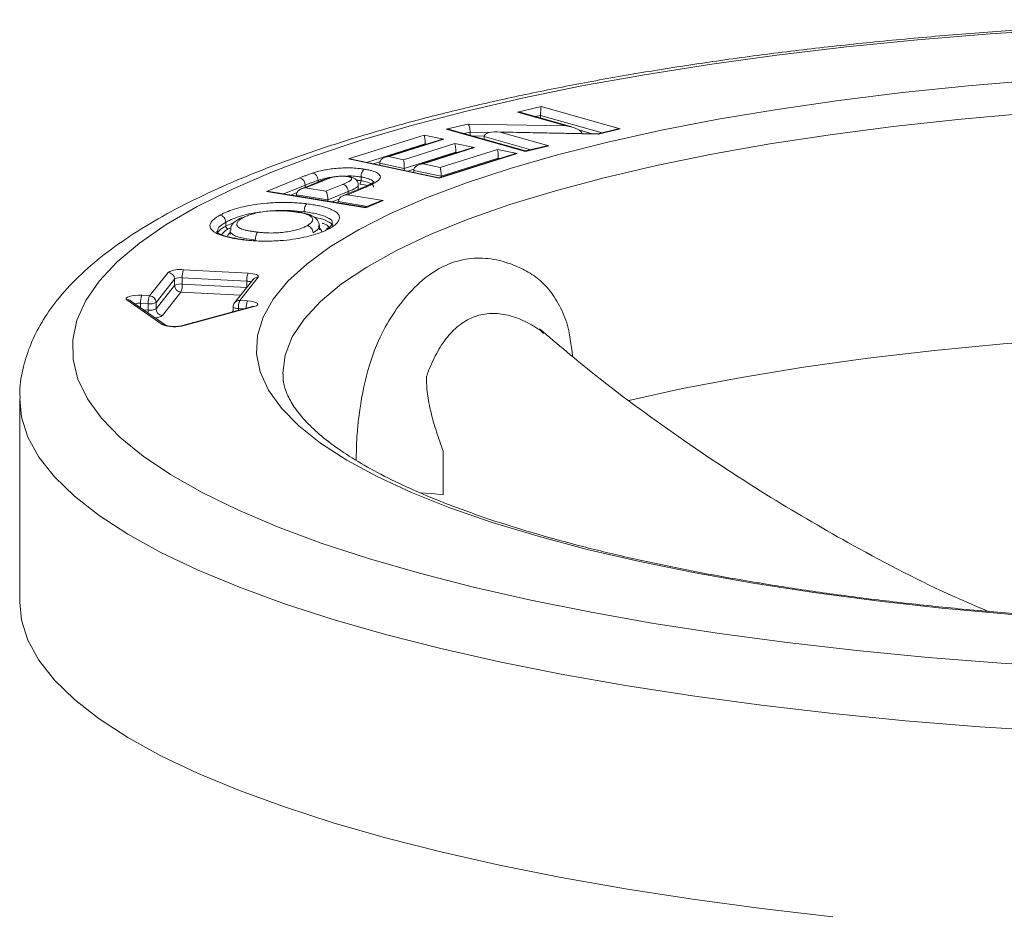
# Model space of a CAD drawing. Header units: millimetres. Extents: x 145 to 345, y -96 to 519.
# Tile 10 of 12: x 145 to 220, y 451 to 519. Entities that reach past the tile are written whole.
import ezdxf

# ---------------------------------------------------------------- set-up
doc = ezdxf.new("R2010")
doc.units = ezdxf.units.MM

msp = doc.modelspace()

# ---------------------------------------------------------------- linework, layer by layer
at = {"color": 7, "linetype": 'Continuous', "lineweight": 15}
for p, q in [((182.664, 512.006), (184.441, 512.429)), ((184.441, 512.429), (190.461, 510.733)), ((186.347, 510.968), (182.664, 512.006)), ((186.796, 510.879), (182.924, 511.969)), ((184.412, 511.55), (184.412, 511.763)), ((177.23, 510.714), (178.874, 511.105)), ((183.25, 509.018), (177.23, 510.714)), ((178.874, 511.105), (186.347, 510.968)), ((190.22, 510.707), (188.765, 510.361)), ((190.461, 510.733), (188.82, 510.342)), ((169.811, 508.445), (175.56, 510.261)), ((177.056, 509.944), (172.876, 508.624)), ((175.56, 510.261), (177.056, 509.944)), ((183.261, 509.052), (177.49, 510.677)), ((179.053, 510.237), (179.053, 510.489)), ((180.125, 509.935), (180.125, 510.149)), ((188.773, 510.36), (181.028, 510.503)), ((181.344, 510.48), (185.03, 509.441)), ((188.82, 510.342), (181.344, 510.48)), ((176.782, 509.899), (172.603, 508.579)), ((173.976, 508.391), (177.89, 509.627)), ((179.108, 509.266), (175.194, 508.03)), ((179.382, 509.311), (175.468, 508.075)), ((175.63, 509.535), (175.63, 509.596)), ((177.89, 509.627), (179.382, 509.311)), ((185.03, 509.441), (183.25, 509.018)), ((184.788, 509.415), (183.26, 509.052)), ((176.702, 506.984), (169.811, 508.445)), ((172.876, 508.624), (173.976, 508.391)), ((177.96, 508.962), (174.046, 507.726)), ((182.343, 508.807), (176.677, 507.017)), ((182.617, 508.852), (176.702, 506.984)), ((176.777, 507.797), (181.122, 509.169)), ((181.192, 508.504), (176.847, 507.132)), ((177.96, 508.903), (177.96, 508.962)), ((181.122, 509.169), (182.617, 508.852)), ((181.192, 508.443), (181.192, 508.504)), ((176.68, 507.017), (170.041, 508.425)), ((174.046, 507.726), (172.173, 508.123)), ((172.173, 507.973), (172.173, 508.123)), ((174.046, 507.575), (174.046, 507.726)), ((175.468, 508.075), (176.777, 507.797)), ((163.571, 505.975), (166.091, 507.005)), ((170.755, 506.788), (170.755, 507.077)), ((176.847, 507.132), (174.764, 507.574)), ((174.764, 507.423), (174.764, 507.574)), ((176.847, 507.071), (176.847, 507.132)), ((167.6, 506.743), (166.221, 506.179)), ((167.789, 506.763), (166.53, 506.248)), ((166.53, 506.248), (168.081, 505.994)), ((167.483, 506.695), (167.483, 506.813)), ((168.081, 505.994), (169.355, 506.515)), ((170.791, 506.223), (169.407, 505.658)), ((170.981, 506.244), (169.716, 505.727)), ((170.546, 506.176), (170.546, 506.466)), ((171.116, 504.739), (163.571, 505.975)), ((171.069, 504.77), (163.779, 505.964)), ((168.236, 505.333), (165.84, 505.725)), ((165.84, 505.627), (165.84, 505.725)), ((169.779, 505.964), (168.236, 505.333)), ((169.716, 505.727), (172.44, 505.28)), ((168.236, 505.234), (168.236, 505.333)), ((169.026, 505.105), (169.026, 505.204)), ((172.131, 505.211), (171.058, 504.772)), ((172.44, 505.28), (171.116, 504.739)), ((160.468, 503.341), (160.468, 503.631)), ((161.482, 503.904), (161.401, 503.845)), ((167.583, 503.066), (167.583, 503.356)), ((160.807, 503.002), (160.807, 502.712)), ((154.672, 498.045), (156.083, 499.82)), ((157.264, 500.021), (162.161, 499.76)), ((162.939, 499.455), (161.528, 497.68)), ((156.573, 499.311), (155.162, 497.536)), ((155.162, 497.053), (156.573, 498.828)), ((156.573, 498.828), (156.573, 499.311)), ((162.061, 499.151), (157.163, 499.412)), ((157.163, 498.929), (157.163, 499.412)), ((162.548, 499.283), (161.137, 497.508)), ((154.086, 498.077), (154.672, 498.045)), ((157.062, 498.319), (155.651, 496.544)), ((155.64, 495.857), (152.947, 497.733)), ((155.925, 495.784), (153.233, 497.66)), ((154.571, 497.436), (153.986, 497.467)), ((154.571, 496.953), (154.571, 497.436)), ((155.162, 497.053), (155.162, 497.536)), ((162.505, 497.217), (157.17, 495.768)), ((162.636, 497.217), (157.301, 495.769)), ((161.528, 497.68), (162.114, 497.649)), ((161.028, 497.197), (161.028, 496.816)), ((144.795, 490.188), (144.795, 474.733))]:
    msp.add_line(p, q, dxfattribs=at)
at = {"color": 8, "linetype": 'Continuous', "lineweight": 15}
for p, q in [((184.412, 511.763), (184.001, 511.666)), ((189.104, 510.441), (184.412, 511.763)), ((179.053, 510.489), (178.569, 510.374)), ((180.546, 510.461), (179.053, 510.489)), ((179.198, 510.196), (180.128, 510.179)), ((183.672, 509.149), (180.125, 510.149)), ((187.322, 510.654), (188.334, 510.368)), ((175.63, 509.596), (171.166, 508.186)), ((175.746, 509.572), (175.63, 509.596)), ((178.071, 508.938), (177.96, 508.962)), ((181.307, 508.479), (181.192, 508.504)), ((171.714, 508.07), (172.187, 508.219)), ((174.31, 507.519), (174.777, 507.667)), ((166.512, 506.452), (164.878, 505.784)), ((166.512, 506.298), (166.512, 506.452)), ((165.384, 505.701), (165.89, 505.908)), ((169.779, 505.81), (169.779, 505.964)), ((168.57, 505.18), (169.076, 505.386)), ((171.23, 504.843), (169.026, 505.204)), ((160.853, 503.21), (160.65, 503.126)), ((157.163, 498.929), (162.059, 498.668)), ((162.061, 498.67), (162.061, 499.151)), ((161.59, 498.078), (157.062, 498.319)), ((153.986, 497.136), (153.986, 497.467)), ((154.222, 496.971), (154.571, 496.953)), ((160.956, 496.796), (161.028, 496.887)), ((161.879, 497.047), (161.427, 497.071)), ((161.427, 496.924), (161.427, 497.071))]:
    msp.add_line(p, q, dxfattribs=at)
at = {"color": 7, "linetype": 'Continuous', "lineweight": 15, "flags": 128}
for points in [[(225.066, 469.735), (219.429, 470.088), (213.885, 470.528), (208.454, 471.054), (203.155, 471.664), (198.009, 472.355), (193.033, 473.126), (188.245, 473.973), (183.665, 474.894), (179.307, 475.884), (175.188, 476.94), (171.323, 478.059), (167.727, 479.237), (164.411, 480.468), (161.389, 481.749), (158.671, 483.075), (156.268, 484.441), (154.187, 485.842), (152.437, 487.273), (151.024, 488.728), (149.953, 490.203), (149.229, 491.692), (148.853, 493.19), (148.827, 494.691), (149.151, 496.19), (149.824, 497.68), (150.844, 499.158), (152.207, 500.617), (153.907, 502.052), (155.939, 503.457), (158.295, 504.829), (160.967, 506.161), (163.945, 507.449), (167.218, 508.688), (170.774, 509.873), (174.6, 511.001), (178.682, 512.067), (183.005, 513.067), (187.554, 513.998), (192.312, 514.856), (197.261, 515.639), (202.384, 516.342), (207.661, 516.964), (213.074, 517.503), (218.603, 517.956), (224.227, 518.321)], [(200.581, 476.178), (196.159, 476.965), (191.946, 477.824), (187.958, 478.754), (184.214, 479.749), (180.729, 480.805), (177.519, 481.918), (174.597, 483.082), (171.975, 484.294), (169.665, 485.548), (167.677, 486.838), (166.02, 488.158), (164.699, 489.505), (163.721, 490.87), (163.091, 492.249), (162.811, 493.636), (162.881, 495.025), (163.302, 496.409), (164.073, 497.784), (165.189, 499.142), (166.646, 500.479), (168.437, 501.788), (170.556, 503.064), (172.992, 504.301), (175.736, 505.495), (178.775, 506.639), (182.098, 507.73), (185.688, 508.762), (189.532, 509.731), (193.613, 510.633), (197.912, 511.464), (202.413, 512.22), (207.095, 512.899), (211.938, 513.497), (216.922, 514.011), (222.026, 514.44)], [(162.161, 499.76), (162.349, 499.745), (162.521, 499.721), (162.671, 499.689), (162.795, 499.649), (162.886, 499.604), (162.942, 499.556), (162.96, 499.505), (162.939, 499.455)], [(152.947, 497.733), (152.889, 497.8), (152.9, 497.869), (152.981, 497.934), (153.126, 497.992), (153.324, 498.037), (153.561, 498.068), (153.822, 498.081), (154.086, 498.077)], [(162.114, 497.649), (162.364, 497.626), (162.583, 497.588), (162.755, 497.535), (162.867, 497.473), (162.912, 497.405), (162.886, 497.337), (162.792, 497.273), (162.636, 497.217)], [(184.638, 495.182), (184.373, 495.418), (184.373, 495.418), (184.373, 495.418)], [(191.11, 490.084), (195.195, 490.979), (199.685, 491.833), (204.393, 492.604), (209.297, 493.289), (214.374, 493.883), (219.598, 494.385), (224.944, 494.791), (230.387, 495.1), (235.899, 495.31), (241.455, 495.421), (247.027, 495.431), (252.588, 495.34), (258.111, 495.15), (263.57, 494.86), (268.937, 494.473), (274.188, 493.99)], [(177.002, 482.893), (176.114, 483.007), (175.227, 483.065)], [(267.564, 473.663), (262.363, 473.321), (257.087, 473.068), (251.758, 472.905), (246.4, 472.833), (241.034, 472.851), (235.685, 472.96), (230.375, 473.159), (225.126, 473.448), (219.962, 473.825), (214.904, 474.289), (209.974, 474.837), (205.193, 475.468), (200.581, 476.178)], [(206.624, 450.811), (201.215, 451.438), (195.96, 452.147), (190.876, 452.936), (185.981, 453.801), (181.294, 454.739), (176.829, 455.748), (172.603, 456.824), (168.63, 457.962), (164.925, 459.159), (161.501, 460.411), (158.369, 461.713), (155.541, 463.061), (153.026, 464.45), (150.833, 465.875), (148.971, 467.332), (147.445, 468.814), (146.261, 470.317), (145.424, 471.835), (144.935, 473.364), (144.795, 474.733)]]:
    msp.add_lwpolyline(points, dxfattribs=at)
at = {"color": 8, "linetype": 'Continuous', "lineweight": 15, "flags": 128}
for points in [[(221.193, 511.904), (216.14, 511.452), (211.216, 510.913), (206.441, 510.291), (201.837, 509.587), (197.425, 508.805), (193.225, 507.949), (189.255, 507.022), (185.533, 506.029), (182.076, 504.973), (178.899, 503.86), (176.016, 502.695), (173.441, 501.482), (171.184, 500.228), (169.256, 498.937), (167.665, 497.616), (166.419, 496.271), (165.523, 494.907), (164.981, 493.53), (164.795, 492.147), (164.795, 492.081)], [(162.636, 497.217), (162.565, 497.225), (162.505, 497.217)], [(161.427, 497.071), (161.334, 497.078), (161.248, 497.09), (161.172, 497.106), (161.111, 497.126), (161.065, 497.149), (161.037, 497.173), (161.028, 497.197)], [(157.301, 495.769), (157.23, 495.777), (157.17, 495.768)], [(223.575, 464.895), (217.823, 465.265), (212.166, 465.723), (206.624, 466.266), (201.215, 466.893), (195.96, 467.602), (190.876, 468.391), (185.981, 469.256), (181.294, 470.194), (176.829, 471.203), (172.603, 472.278), (168.63, 473.417), (164.925, 474.614), (161.501, 475.866), (158.369, 477.168), (155.541, 478.516), (153.026, 479.905), (150.833, 481.33), (148.971, 482.787), (147.445, 484.269), (146.261, 485.772), (145.424, 487.29), (144.935, 488.819), (144.795, 490.207)]]:
    msp.add_lwpolyline(points, dxfattribs=at)
at = {"color": 7, "linetype": 'Continuous', "lineweight": 15}
for centre, radius, start, end in [((165.958, 506.467), 0.554, 358.51066, 76.12687), ((167.729, 506.423), 0.345, 80.06442, 112.07066), ((156.977, 498.139), 1.904, 81.33469, 118.0143), ((156.055, 499.303), 0.518, 0.91022, 86.87462), ((158.541, 499.497), 1.38, 157.67867, 183.54973), ((163.438, 499.236), 1.38, 157.67867, 183.54973), ((157.02, 498.471), 0.952, 81.33469, 118.0143), ((157.02, 497.988), 0.952, 81.33469, 118.0143), ((157.091, 498.836), 0.518, 180.91022, 266.87462), ((155.785, 498.843), 1.38, 337.67867, 3.54973), ((155.363, 497.552), 1.38, 157.67867, 183.54973), ((155.949, 497.521), 1.38, 157.67867, 183.54973), ((154.644, 497.528), 0.518, 0.91022, 86.87462), ((154.715, 498.377), 0.952, 261.33469, 298.0143), ((161.528, 497.197), 0.5, 141.5115, 180), ((162.805, 497.156), 1.38, 157.67867, 183.54973), ((154.715, 497.894), 0.952, 261.33469, 298.0143), ((155.68, 497.062), 0.518, 180.91022, 266.87462), ((156.606, 498.369), 2.692, 248.95237, 284.95)]:
    msp.add_arc(centre, radius, start, end, dxfattribs=at)
at = {"color": 8, "linetype": 'Continuous', "lineweight": 15}
for centre, radius, start, end in [((162.91, 498.99), 0.465, 86.36653, 141.03009), ((162.047, 498.159), 0.992, 69.57799, 89.22541), ((152.992, 497.311), 0.425, 55.40554, 96.04356), ((153.88, 495.855), 1.616, 86.24629, 101.65114), ((161.499, 497.216), 0.465, 86.36653, 141.03009), ((163.351, 497.138), 1.339, 157.54581, 182.34017), ((152.042, 496.955), 2.529, 354.99978, 359.94599), ((155.061, 497.405), 1.044, 271.90814, 304.42531), ((155.684, 495.434), 0.425, 56.16989, 96.03681)]:
    msp.add_arc(centre, radius, start, end, dxfattribs=at)
at = {"color": 7, "linetype": 'Continuous', "lineweight": 15}
for centre, major_axis, ratio, start_param, end_param in [((184.441, 511.946), (0.011, 0.516), 0.053811, 0.363142, 1.933938), ((182.664, 511.523), (0.706, -0.014), 0.683666, 1.207675, 1.584755), ((177.23, 510.231), (0.707, -0.015), 0.683302, 1.207834, 1.584956), ((178.874, 510.622), (-0.054, 0.501), 0.342002, 4.406778, 5.977575), ((186.347, 510.485), (1.216, -0.179), 0.38924, 0.057331, 1.628127), ((190.461, 510.25), (0.706, -0.014), 0.68364, 1.584805, 1.933909), ((175.56, 509.778), (-0.025, 0.516), 0.126347, 4.34568, 5.916476), ((177.056, 509.461), (0.703, 0.034), 0.685419, 1.53758, 1.93747), ((181.344, 509.997), (1.217, -0.18), 0.389163, 1.628178, 3.198975), ((188.82, 509.859), (-0.054, 0.501), 0.342306, 5.977419, 6.239847), ((177.89, 509.144), (-0.025, 0.516), 0.12686, 4.345802, 5.916598), ((179.382, 508.828), (0.704, 0.034), 0.685179, 1.537436, 1.937384), ((185.03, 508.958), (0.706, -0.015), 0.68341, 1.584973, 1.933813), ((169.811, 507.962), (0.703, 0.034), 0.685498, 1.20408, 1.537551), ((172.876, 508.141), (0.703, 0.034), 0.685568, 1.537639, 3.108436), ((181.122, 508.686), (-0.025, 0.516), 0.12611, 4.345692, 5.916489), ((182.617, 508.369), (0.703, 0.034), 0.685537, 1.537572, 1.937528), ((183.25, 508.535), (0.011, 0.516), 0.054488, 6.269044, 6.646166), ((173.976, 507.908), (-0.025, 0.516), 0.126048, 4.345627, 5.916423), ((175.468, 507.592), (0.703, 0.034), 0.685465, 1.53755, 3.108346), ((176.777, 507.314), (-0.025, 0.516), 0.126233, 4.345719, 5.916515), ((176.702, 506.501), (-0.025, 0.516), 0.126303, 5.916472, 6.316427), ((166.53, 505.765), (0.688, 0.078), 0.695444, 1.492159, 3.062955), ((163.571, 505.492), (0.688, 0.078), 0.695354, 1.185108, 1.492176), ((168.081, 505.511), (-0.058, 0.515), 0.278994, 4.32667, 5.897466), ((169.716, 505.244), (0.688, 0.078), 0.695472, 1.492174, 3.06297), ((171.116, 504.256), (-0.058, 0.515), 0.279386, 5.897346, 6.361957), ((172.44, 504.797), (0.688, 0.078), 0.695627, 1.492051, 1.956662)]:
    msp.add_ellipse(centre, major_axis=major_axis, ratio=ratio, start_param=start_param, end_param=end_param, dxfattribs=at)
for points, knots in [([(297.211, 515.06), (296.379, 515.195), (293.962, 515.587), (289.836, 516.182), (284.801, 516.817), (279.639, 517.375), (274.369, 517.855), (269.008, 518.255), (263.571, 518.574), (258.076, 518.812), (252.539, 518.968), (246.979, 519.042), (241.411, 519.033), (235.855, 518.942), (230.327, 518.768), (224.845, 518.512), (219.425, 518.175), (214.086, 517.759), (208.842, 517.263), (203.711, 516.689), (198.708, 516.039), (193.849, 515.315), (189.147, 514.517), (184.617, 513.649), (180.272, 512.711), (176.124, 511.705), (172.185, 510.632), (168.464, 509.494), (164.971, 508.291), (161.713, 507.021), (158.698, 505.682), (155.932, 504.27), (153.423, 502.776), (151.181, 501.191), (149.227, 499.506), (147.654, 497.789), (146.457, 496.07), (145.6, 494.387), (145.043, 492.628), (144.78, 491.224), (144.82, 490.406), (144.829, 490.217)], [0, 0, 0, 0, 0.014029, 0.040769, 0.067482, 0.094169, 0.120835, 0.147484, 0.17412, 0.200746, 0.227365, 0.253979, 0.280592, 0.307205, 0.333819, 0.360438, 0.387064, 0.4137, 0.440348, 0.467012, 0.493697, 0.520406, 0.547145, 0.573922, 0.600744, 0.627621, 0.654567, 0.681598, 0.708734, 0.736, 0.763426, 0.791045, 0.818884, 0.846941, 0.875102, 0.902921, 0.9267, 0.949121, 0.970502, 0.993206, 1, 1, 1, 1]), ([(167.097, 507.378), (167.218, 507.416), (167.34, 507.453), (167.601, 507.522), (167.739, 507.555), (168.029, 507.615), (168.183, 507.644), (168.509, 507.692), (168.679, 507.712), (169.035, 507.744), (169.219, 507.754), (169.588, 507.766), (169.777, 507.768), (170.151, 507.759), (170.334, 507.749), (170.601, 507.726), (170.689, 507.716), (170.858, 507.695), (170.939, 507.682), (171.021, 507.67)], [0, 0, 0, 0, 0.125, 0.125, 0.25, 0.25, 0.375, 0.375, 0.5, 0.5, 0.625, 0.625, 0.75, 0.75, 0.875, 0.875, 0.9375, 0.9375, 1, 1, 1, 1]), ([(166.091, 507.005), (166.171, 507.037), (166.252, 507.07), (166.334, 507.103), (166.415, 507.135), (166.499, 507.167), (166.583, 507.199), (166.668, 507.231), (166.754, 507.263), (166.844, 507.294), (166.926, 507.322), (167.011, 507.351), (167.097, 507.378)], [0, 0, 0, 0, 0.000449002, 0.000449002, 0.000449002, 0.000898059, 0.000898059, 0.000898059, 0.001347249, 0.001347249, 0.001347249, 0.001760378, 0.001760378, 0.001760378, 0.001760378]), ([(167.483, 506.813), (167.483, 506.941), (167.442, 507.075), (167.299, 507.283), (167.198, 507.357), (167.097, 507.378)], [0, 0, 0, 0, 0.5, 0.5, 1, 1, 1, 1]), ([(168.374, 507.026), (168.324, 507.011), (168.027, 506.924), (167.8, 506.826), (167.61, 506.744)], [0, 0, 0, 0, 0.166835, 1, 1, 1, 1]), ([(168.528, 507.035), (168.385, 506.994), (168.263, 506.948), (168.019, 506.856), (167.904, 506.809), (167.789, 506.763)], [0, 0, 0, 0, 0.5, 0.5, 1, 1, 1, 1]), ([(169.701, 507.113), (169.677, 507.117), (169.653, 507.121), (169.603, 507.127), (169.577, 507.13), (169.5, 507.138), (169.445, 507.14), (169.282, 507.144), (169.169, 507.138), (168.962, 507.121), (168.866, 507.107), (168.685, 507.075), (168.606, 507.055), (168.528, 507.035)], [0, 0, 0, 0, 0.0625, 0.0625, 0.125, 0.125, 0.25, 0.25, 0.5, 0.5, 0.75, 0.75, 1, 1, 1, 1]), ([(169.355, 506.515), (169.583, 506.61), (169.802, 506.707), (169.979, 506.839), (170.009, 506.866), (170.045, 506.921), (170.053, 506.95), (170.026, 507.005), (169.994, 507.033), (169.905, 507.068), (169.869, 507.079), (169.791, 507.098), (169.746, 507.106), (169.701, 507.113)], [0, 0, 0, 0, 0.5, 0.5, 0.625, 0.625, 0.75, 0.75, 0.875, 0.875, 0.9375, 0.9375, 1, 1, 1, 1]), ([(169.701, 507.113), (169.704, 507.115), (169.724, 507.122), (169.754, 507.131), (169.777, 507.121), (169.786, 507.117)], [0, 0, 0, 0, 0.12007, 0.672233, 1, 1, 1, 1]), ([(170.536, 506.464), (170.539, 506.49), (170.549, 506.591), (170.477, 506.758), (170.344, 506.918), (170.16, 507.03), (169.979, 507.089), (169.845, 507.111), (169.787, 507.121)], [0, 0, 0, 0, 0.069391, 0.264197, 0.43734, 0.627406, 0.840507, 1, 1, 1, 1]), ([(170.755, 507.077), (170.755, 507.205), (170.784, 507.342), (170.882, 507.56), (170.952, 507.641), (171.021, 507.67)], [0, 0, 0, 0, 0.5, 0.5, 1, 1, 1, 1]), ([(171.021, 507.67), (171.129, 507.651), (171.236, 507.632), (171.434, 507.588), (171.525, 507.564), (171.774, 507.487), (171.909, 507.428), (172.102, 507.305), (172.165, 507.239), (172.233, 507.106), (172.233, 507.04), (172.178, 506.94), (172.154, 506.907), (172.092, 506.842), (172.056, 506.811), (171.937, 506.716), (171.839, 506.654), (171.622, 506.534), (171.504, 506.474), (171.251, 506.358), (171.117, 506.301), (170.981, 506.244)], [0, 0, 0, 0, 0.0625, 0.0625, 0.125, 0.125, 0.25, 0.25, 0.375, 0.375, 0.5, 0.5, 0.5625, 0.5625, 0.625, 0.625, 0.75, 0.75, 0.875, 0.875, 1, 1, 1, 1]), ([(167.483, 506.813), (167.402, 506.787), (167.322, 506.761), (167.245, 506.734), (167.159, 506.704), (167.077, 506.674), (166.996, 506.643), (166.914, 506.612), (166.832, 506.581), (166.752, 506.549), (166.672, 506.517), (166.592, 506.484), (166.512, 506.452)], [0, 0, 0, 0, 0.0003896, 0.0003896, 0.0003896, 0.000817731, 0.000817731, 0.000817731, 0.001256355, 0.001256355, 0.001256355, 0.001700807, 0.001700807, 0.001700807, 0.001700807]), ([(169.779, 505.964), (169.779, 506.091), (169.733, 506.223), (169.577, 506.427), (169.466, 506.497), (169.355, 506.515)], [0, 0, 0, 0, 0.5, 0.5, 1, 1, 1, 1]), ([(170.755, 506.788), (170.755, 506.737), (170.744, 506.682), (170.704, 506.594), (170.676, 506.562), (170.649, 506.551)], [0, 0, 0, 0, 0.5, 0.5, 1, 1, 1, 1]), ([(171.748, 506.715), (171.751, 506.721), (171.76, 506.736), (171.641, 506.624), (171.329, 506.454), (170.948, 506.288), (170.713, 506.191), (170.686, 506.179)], [0, 0, 0, 0, 0.097143, 0.25403, 0.559007, 0.948577, 1, 1, 1, 1]), ([(170.755, 506.788), (170.784, 506.783), (171.022, 506.741), (171.415, 506.638), (171.689, 506.466), (171.695, 506.351), (171.698, 506.305)], [0, 0, 0, 0, 0.047388, 0.394646, 0.752914, 1, 1, 1, 1]), ([(170.981, 506.244), (170.966, 506.246), (170.935, 506.25), (170.87, 506.249), (170.824, 506.23), (170.793, 506.218)], [0, 0, 0, 0, 0.2213688, 0.4773866, 1, 1, 1, 1]), ([(160.014, 504.168), (160.088, 504.208), (160.162, 504.249), (160.326, 504.328), (160.412, 504.367), (160.682, 504.482), (160.885, 504.555), (161.325, 504.694), (161.564, 504.758), (162.077, 504.875), (162.353, 504.93), (162.952, 505.022), (163.265, 505.059), (163.759, 505.1), (163.929, 505.111), (164.272, 505.128), (164.444, 505.133), (164.788, 505.138), (164.96, 505.138), (165.306, 505.132), (165.48, 505.126), (165.822, 505.108), (165.989, 505.097), (166.319, 505.069), (166.48, 505.052), (166.64, 505.033)], [0, 0, 0, 0, 0.0625, 0.0625, 0.125, 0.125, 0.25, 0.25, 0.375, 0.375, 0.5, 0.5, 0.625, 0.625, 0.6875, 0.6875, 0.75, 0.75, 0.8125, 0.8125, 0.875, 0.875, 0.9375, 0.9375, 1, 1, 1, 1]), ([(166.429, 504.433), (166.429, 504.561), (166.452, 504.698), (166.53, 504.919), (166.585, 505.003), (166.64, 505.033)], [0, 0, 0, 0, 0.5, 0.5, 1, 1, 1, 1]), ([(166.64, 505.033), (166.796, 505.014), (166.952, 504.993), (167.247, 504.947), (167.389, 504.921), (167.66, 504.865), (167.791, 504.835), (168.032, 504.771), (168.142, 504.737), (168.349, 504.666), (168.444, 504.628), (168.616, 504.55), (168.694, 504.51), (168.897, 504.386), (168.989, 504.3), (169.074, 504.167), (169.093, 504.123), (169.114, 504.033), (169.116, 503.989), (169.099, 503.856), (169.062, 503.768), (168.972, 503.636), (168.935, 503.592), (168.852, 503.505), (168.805, 503.462), (168.699, 503.377), (168.641, 503.335), (168.516, 503.251), (168.446, 503.21), (168.374, 503.169)], [0, 0, 0, 0, 0.0625, 0.0625, 0.125, 0.125, 0.1875, 0.1875, 0.25, 0.25, 0.3125, 0.3125, 0.375, 0.375, 0.5, 0.5, 0.5625, 0.5625, 0.625, 0.625, 0.75, 0.75, 0.8125, 0.8125, 0.875, 0.875, 0.9375, 0.9375, 1, 1, 1, 1]), ([(161.856, 502.289), (161.697, 502.309), (161.539, 502.329), (161.233, 502.375), (161.086, 502.4), (160.806, 502.455), (160.672, 502.484), (160.418, 502.547), (160.298, 502.581), (160.08, 502.652), (159.979, 502.689), (159.802, 502.767), (159.721, 502.808), (159.58, 502.892), (159.522, 502.935), (159.423, 503.022), (159.384, 503.066), (159.321, 503.155), (159.299, 503.201), (159.271, 503.291), (159.265, 503.337), (159.269, 503.472), (159.304, 503.561), (159.427, 503.739), (159.518, 503.828), (159.681, 503.957), (159.741, 504), (159.872, 504.084), (159.943, 504.126), (160.014, 504.168)], [0, 0, 0, 0, 0.0625, 0.0625, 0.125, 0.125, 0.1875, 0.1875, 0.25, 0.25, 0.3125, 0.3125, 0.375, 0.375, 0.4375, 0.4375, 0.5, 0.5, 0.5625, 0.5625, 0.625, 0.625, 0.75, 0.75, 0.875, 0.875, 0.9375, 0.9375, 1, 1, 1, 1]), ([(160.468, 503.631), (160.468, 503.759), (160.419, 503.889), (160.251, 504.087), (160.132, 504.154), (160.014, 504.168)], [0, 0, 0, 0, 0.5, 0.5, 1, 1, 1, 1]), ([(161.748, 503.963), (161.664, 503.914), (161.583, 503.865), (161.455, 503.762), (161.405, 503.711), (161.333, 503.606), (161.31, 503.553), (161.304, 503.445), (161.318, 503.391), (161.364, 503.311), (161.385, 503.285), (161.447, 503.234), (161.485, 503.209), (161.628, 503.137), (161.752, 503.094), (161.971, 503.037), (162.048, 503.019), (162.209, 502.986), (162.292, 502.97), (162.465, 502.941), (162.553, 502.928), (162.734, 502.902), (162.828, 502.891), (162.921, 502.879)], [0, 0, 0, 0, 0.125, 0.125, 0.25, 0.25, 0.375, 0.375, 0.5, 0.5, 0.5625, 0.5625, 0.625, 0.625, 0.75, 0.75, 0.8125, 0.8125, 0.875, 0.875, 0.9375, 0.9375, 1, 1, 1, 1]), ([(161.485, 503.9), (161.492, 503.907), (161.536, 503.946), (161.623, 503.963), (161.706, 503.968), (161.739, 503.964), (161.748, 503.963)], [0, 0, 0, 0, 0.104042, 0.644167, 0.907284, 1, 1, 1, 1]), ([(165.578, 504.442), (165.486, 504.453), (165.394, 504.463), (165.205, 504.48), (165.11, 504.488), (164.916, 504.5), (164.817, 504.504), (164.617, 504.511), (164.518, 504.512), (164.319, 504.511), (164.22, 504.51), (164.022, 504.503), (163.923, 504.497), (163.635, 504.477), (163.452, 504.456), (162.93, 504.378), (162.631, 504.306), (162.25, 504.187), (162.135, 504.145), (161.978, 504.079), (161.928, 504.056), (161.833, 504.011), (161.791, 503.987), (161.748, 503.963)], [0, 0, 0, 0, 0.0625, 0.0625, 0.125, 0.125, 0.1875, 0.1875, 0.25, 0.25, 0.3125, 0.3125, 0.375, 0.375, 0.5, 0.5, 0.75, 0.75, 0.875, 0.875, 0.9375, 0.9375, 1, 1, 1, 1]), ([(167.553, 503.346), (167.562, 503.396), (167.594, 503.59), (167.381, 503.905), (167.009, 504.165), (166.424, 504.341), (165.873, 504.436), (165.54, 504.476), (165.492, 504.482)], [0, 0, 0, 0, 0.067015, 0.257366, 0.45297, 0.69125, 0.955553, 1, 1, 1, 1]), ([(166.648, 503.373), (166.729, 503.42), (166.808, 503.468), (166.934, 503.567), (166.986, 503.617), (167.094, 503.771), (167.106, 503.875), (167.001, 504.03), (166.947, 504.081), (166.785, 504.175), (166.677, 504.221), (166.418, 504.3), (166.266, 504.335), (166.02, 504.38), (165.935, 504.394), (165.759, 504.419), (165.668, 504.431), (165.578, 504.442)], [0, 0, 0, 0, 0.125, 0.125, 0.25, 0.25, 0.5, 0.5, 0.625, 0.625, 0.75, 0.75, 0.875, 0.875, 0.9375, 0.9375, 1, 1, 1, 1]), ([(167.175, 504.016), (167.252, 504.004), (167.7, 503.932), (168.225, 503.713), (168.588, 503.472), (168.573, 503.332), (168.57, 503.305)], [0, 0, 0, 0, 0.08489, 0.493932, 0.900282, 1, 1, 1, 1]), ([(159.833, 502.804), (159.853, 502.839), (159.949, 503.006), (160.201, 503.184), (160.439, 503.324), (160.468, 503.341)], [0, 0, 0, 0, 0.189191, 0.898404, 1, 1, 1, 1]), ([(160.468, 503.341), (160.468, 503.29), (160.488, 503.238), (160.555, 503.159), (160.603, 503.132), (160.65, 503.126)], [0, 0, 0, 0, 0.5, 0.5, 1, 1, 1, 1]), ([(161.401, 503.845), (161.301, 503.781), (161.092, 503.644), (160.834, 503.358), (160.841, 503.103), (160.843, 503.017)], [0, 0, 0, 0, 0.374216, 0.787542, 1, 1, 1, 1]), ([(162.921, 502.879), (163.012, 502.869), (163.102, 502.859), (163.286, 502.842), (163.381, 502.835), (163.668, 502.818), (163.867, 502.813), (164.257, 502.819), (164.453, 502.829), (164.824, 502.863), (165.002, 502.886), (165.336, 502.939), (165.492, 502.97), (165.784, 503.037), (165.919, 503.075), (166.164, 503.154), (166.274, 503.195), (166.475, 503.282), (166.562, 503.327), (166.648, 503.373)], [0, 0, 0, 0, 0.0625, 0.0625, 0.125, 0.125, 0.25, 0.25, 0.375, 0.375, 0.5, 0.5, 0.625, 0.625, 0.75, 0.75, 0.875, 0.875, 1, 1, 1, 1]), ([(167.102, 502.836), (167.102, 502.963), (167.053, 503.094), (166.885, 503.292), (166.766, 503.359), (166.648, 503.373)], [0, 0, 0, 0, 0.5, 0.5, 1, 1, 1, 1]), ([(168.615, 503.51), (168.615, 503.514), (168.616, 503.538), (168.542, 503.379), (168.259, 503.205), (168.115, 503.116)], [0, 0, 0, 0, 0.087618, 0.533409, 1, 1, 1, 1]), ([(161.916, 502.301), (161.814, 502.314), (161.405, 502.366), (160.766, 502.48), (160.134, 502.664), (159.781, 502.869), (159.767, 502.901), (159.761, 502.917)], [0, 0, 0, 0, 0.079966, 0.319076, 0.543088, 0.7768, 1, 1, 1, 1]), ([(168.374, 503.169), (168.301, 503.129), (168.227, 503.089), (168.067, 503.011), (167.982, 502.973), (167.715, 502.86), (167.519, 502.787), (167.085, 502.65), (166.852, 502.587), (166.346, 502.471), (166.078, 502.417), (165.491, 502.324), (165.184, 502.285), (164.698, 502.242), (164.531, 502.231), (164.195, 502.212), (164.026, 502.207), (163.688, 502.198), (163.517, 502.197), (163.175, 502.2), (163.002, 502.204), (162.665, 502.218), (162.499, 502.229), (162.254, 502.248), (162.174, 502.255), (162.014, 502.271), (161.935, 502.28), (161.856, 502.289)], [0, 0, 0, 0, 0.0625, 0.0625, 0.125, 0.125, 0.25, 0.25, 0.375, 0.375, 0.5, 0.5, 0.625, 0.625, 0.6875, 0.6875, 0.75, 0.75, 0.8125, 0.8125, 0.875, 0.875, 0.9375, 0.9375, 0.96875, 0.96875, 1, 1, 1, 1]), ([(162.715, 502.278), (162.715, 502.406), (162.737, 502.543), (162.813, 502.765), (162.867, 502.848), (162.921, 502.879)], [0, 0, 0, 0, 0.5, 0.5, 1, 1, 1, 1]), ([(168.119, 503.112), (168.124, 503.116), (168.166, 503.153), (168.249, 503.169), (168.331, 503.173), (168.365, 503.17), (168.374, 503.169)], [0, 0, 0, 0, 0.074888, 0.632597, 0.893851, 1, 1, 1, 1]), ([(162.574, 497.239), (162.575, 497.24), (162.58, 497.243), (162.558, 497.232), (162.522, 497.221), (162.505, 497.217)], [0, 0, 0, 0, 0.089057, 0.554101, 1, 1, 1, 1]), ([(184.373, 495.418), (184.368, 495.42), (184.366, 495.422), (184.359, 495.427), (184.349, 495.434), (184.326, 495.45), (184.278, 495.482), (184.184, 495.544), (183.995, 495.666), (183.832, 495.764), (183.506, 495.951), (183.287, 496.064), (182.635, 496.361), (182.201, 496.507), (181.555, 496.642), (181.34, 496.672), (180.912, 496.703), (180.697, 496.703), (180.069, 496.656), (179.667, 496.563), (179.089, 496.331), (178.901, 496.238), (178.533, 496.021), (178.352, 495.896), (177.829, 495.478), (177.506, 495.143), (177.059, 494.563), (176.916, 494.356), (176.646, 493.924), (176.518, 493.698), (176.155, 492.989), (175.938, 492.477), (175.746, 491.93)], [0, 0, 0, 0, 0.000977, 0.000977, 0.001953, 0.003906, 0.007813, 0.015625, 0.03125, 0.0625, 0.0625, 0.125, 0.125, 0.25, 0.25, 0.3125, 0.3125, 0.375, 0.375, 0.5, 0.5, 0.5625, 0.5625, 0.625, 0.625, 0.75, 0.75, 0.8125, 0.8125, 0.875, 0.875, 1, 1, 1, 1]), ([(157.17, 495.768), (157.119, 495.756), (157.018, 495.733), (156.785, 495.709), (156.519, 495.702), (156.257, 495.717), (156.058, 495.748), (155.951, 495.776), (155.91, 495.794), (155.915, 495.791), (155.916, 495.79)], [0, 0, 0, 0, 0.145877, 0.289991, 0.456213, 0.630751, 0.776902, 0.892338, 0.97786, 1, 1, 1, 1]), ([(218.448, 474.039), (217.603, 474.398), (214.144, 475.867), (208.618, 478.752), (201.753, 482.722), (195.183, 487.053), (189.293, 491.324), (185.709, 494.357), (184.32, 495.533)], [0, 0, 0, 0, 0.070891, 0.29007, 0.470192, 0.663488, 0.869545, 1, 1, 1, 1]), ([(200.908, 476.219), (200.169, 476.344), (198.029, 476.707), (194.624, 477.357), (190.774, 478.186), (187.143, 479.074), (183.743, 480.015), (180.591, 481.003), (177.699, 482.032), (175.081, 483.095), (172.749, 484.184), (170.713, 485.289), (168.981, 486.399), (167.558, 487.498), (166.444, 488.569), (165.628, 489.596), (165.102, 490.563), (164.829, 491.383), (164.823, 491.88), (164.821, 492.093)], [0, 0, 0, 0, 0.032847, 0.095127, 0.157349, 0.219486, 0.281514, 0.343409, 0.405136, 0.466657, 0.527921, 0.588878, 0.649481, 0.70972, 0.769686, 0.829638, 0.890162, 0.952784, 1, 1, 1, 1]), ([(324.768, 492.077), (324.774, 491.978), (324.8, 491.58), (324.61, 490.893), (324.168, 489.918), (323.426, 488.885), (322.366, 487.792), (321.019, 486.694), (319.378, 485.591), (317.441, 484.493), (315.212, 483.408), (312.696, 482.344), (309.903, 481.31), (306.844, 480.314), (303.533, 479.363), (299.984, 478.461), (296.212, 477.613), (292.232, 476.826), (288.062, 476.102), (283.718, 475.444), (279.219, 474.857), (274.582, 474.342), (269.826, 473.902), (264.971, 473.539), (260.035, 473.255), (255.038, 473.05), (250.001, 472.926), (244.942, 472.883), (239.883, 472.921), (234.843, 473.041), (229.842, 473.241), (224.901, 473.521), (220.038, 473.88), (215.273, 474.315), (210.626, 474.826), (206.195, 475.4), (202.984, 475.879), (201.275, 476.159), (200.908, 476.219)], [0, 0, 0, 0, 0.010094, 0.04083, 0.068895, 0.098764, 0.127249, 0.155303, 0.183319, 0.211428, 0.239694, 0.268118, 0.296685, 0.32537, 0.354151, 0.383011, 0.411933, 0.440904, 0.469915, 0.498959, 0.528028, 0.557118, 0.586224, 0.615344, 0.644473, 0.67361, 0.702753, 0.731898, 0.761046, 0.790192, 0.819336, 0.848476, 0.877608, 0.906732, 0.935844, 0.964942, 0.992476, 1, 1, 1, 1]), ([(175.746, 491.93), (175.744, 491.923), (175.745, 491.917), (175.744, 491.904), (175.743, 491.884), (175.741, 491.838), (175.74, 491.798), (175.738, 491.717), (175.737, 491.663), (175.737, 491.499), (175.741, 491.389), (175.757, 491.054), (175.779, 490.826), (175.867, 490.13), (175.961, 489.647), (176.194, 488.679), (176.332, 488.192), (176.567, 487.455), (176.649, 487.21), (176.82, 486.721), (176.909, 486.478), (177.002, 486.233)], [0, 0, 0, 0, 0.003906, 0.003906, 0.007813, 0.015625, 0.03125, 0.03125, 0.0625, 0.0625, 0.125, 0.125, 0.25, 0.25, 0.5, 0.5, 0.75, 0.75, 0.875, 0.875, 1, 1, 1, 1]), ([(177.002, 486.233), (177.002, 486.233), (177.002, 486.233), (177.002, 486.233), (177.002, 485.535), (177.002, 484.837), (177.002, 484.138), (177.002, 483.723), (177.002, 483.308), (177.002, 482.893)], [-0.000000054, -0.000000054, -0.000000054, -0.000000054, 0, 0, 0, 0.002168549, 0.002168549, 0.002168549, 0.003457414, 0.003457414, 0.003457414, 0.003457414])]:
    msp.add_open_spline(points, degree=3, knots=knots, dxfattribs=at)
at = {"color": 8, "linetype": 'Continuous', "lineweight": 15}
for points, knots in [([(168.791, 507.093), (168.701, 507.083), (168.279, 507.037), (167.861, 506.929), (167.556, 506.836), (167.483, 506.813)], [0, 0, 0, 0, 0.171156, 0.801888, 1, 1, 1, 1]), ([(170.755, 507.077), (170.652, 507.092), (170.372, 507.132), (170, 507.16), (169.754, 507.15), (169.709, 507.148)], [0, 0, 0, 0, 0.3218352, 0.8773727, 1, 1, 1, 1]), ([(171.688, 506.593), (171.695, 506.626), (171.717, 506.731), (171.491, 506.887), (171.118, 507.012), (170.849, 507.061), (170.755, 507.077)], [0, 0, 0, 0, 0.178296, 0.5527981, 0.8449497, 1, 1, 1, 1]), ([(170.545, 506.464), (170.534, 506.429), (170.495, 506.304), (170.181, 506.137), (169.891, 506.012), (169.779, 505.964)], [0, 0, 0, 0, 0.191719, 0.68892, 1, 1, 1, 1]), ([(170.405, 506.829), (170.439, 506.827), (170.565, 506.82), (170.675, 506.801), (170.755, 506.788)], [0, 0, 0, 0, 0.266373, 1, 1, 1, 1]), ([(171.205, 506.408), (171.204, 506.409), (171.118, 506.464), (170.887, 506.509), (170.674, 506.546), (170.649, 506.551)], [0, 0, 0, 0, 0.0145216, 0.8806667, 1, 1, 1, 1]), ([(163.143, 504.404), (163.051, 504.395), (162.31, 504.323), (161.512, 504.082), (160.809, 503.813), (160.56, 503.68), (160.468, 503.631)], [0, 0, 0, 0, 0.071746, 0.580871, 0.845608, 1, 1, 1, 1]), ([(166.429, 504.433), (166.096, 504.464), (165.359, 504.532), (164.502, 504.546), (164.092, 504.503), (164.081, 504.502)], [0, 0, 0, 0, 0.446289, 0.985739, 1, 1, 1, 1]), ([(168.533, 503.507), (168.557, 503.564), (168.628, 503.733), (168.236, 504.006), (167.495, 504.278), (166.771, 504.383), (166.429, 504.433)], [0, 0, 0, 0, 0.148679, 0.44277, 0.737118, 1, 1, 1, 1]), ([(160.468, 503.631), (160.258, 503.505), (159.85, 503.262), (159.843, 502.997), (159.84, 502.868)], [0, 0, 0, 0, 0.515188, 1, 1, 1, 1]), ([(160.468, 503.341), (160.494, 503.355), (160.657, 503.447), (160.887, 503.529), (161.081, 503.598)], [0, 0, 0, 0, 0.15454, 1, 1, 1, 1]), ([(167.529, 503.349), (167.537, 503.288), (167.56, 503.11), (167.284, 502.945), (167.102, 502.836)], [0, 0, 0, 0, 0.341259, 1, 1, 1, 1]), ([(168.303, 503.245), (168.243, 503.332), (168.16, 503.451), (167.867, 503.543), (167.788, 503.567)], [0, 0, 0, 0, 0.729969, 1, 1, 1, 1]), ([(160.65, 503.126), (160.621, 503.109), (160.378, 502.969), (160.253, 502.819), (160.144, 502.686)], [0, 0, 0, 0, 0.1224, 1, 1, 1, 1]), ([(160.641, 502.531), (160.633, 502.565), (160.613, 502.65), (160.683, 502.757), (160.779, 502.826), (160.807, 502.845)], [0, 0, 0, 0, 0.315127, 0.805553, 1, 1, 1, 1]), ([(162.715, 502.278), (162.656, 502.285), (162.25, 502.335), (161.651, 502.437), (161.072, 502.623), (160.856, 502.811), (160.767, 502.944), (160.81, 503.006), (160.811, 503.008)], [0, 0, 0, 0, 0.053913, 0.371391, 0.582144, 0.799365, 0.992883, 1, 1, 1, 1]), ([(167.583, 503.171), (167.62, 503.147), (167.752, 503.06), (167.744, 502.965), (167.738, 502.897)], [0, 0, 0, 0, 0.279378, 1, 1, 1, 1]), ([(170.394, 485.527), (170.395, 485.916), (170.399, 486.746), (170.544, 488.78), (170.989, 491.625), (171.953, 494.54), (173.143, 496.652), (174.464, 498.392), (175.974, 499.758), (177.652, 500.619), (179.34, 500.972), (181.068, 500.84), (182.591, 500.325), (183.894, 499.625), (184.928, 498.743), (185.769, 497.498), (186.556, 495.811), (186.738, 494.318), (186.845, 493.437)], [0, 0, 0, 0, 0.02883, 0.061312, 0.146293, 0.232938, 0.302164, 0.371528, 0.45391, 0.526375, 0.598842, 0.67069, 0.742566, 0.790312, 0.837867, 0.885037, 0.932209, 1, 1, 1, 1])]:
    msp.add_open_spline(points, degree=3, knots=knots, dxfattribs=at)

doc.saveas('drawing.dxf')
